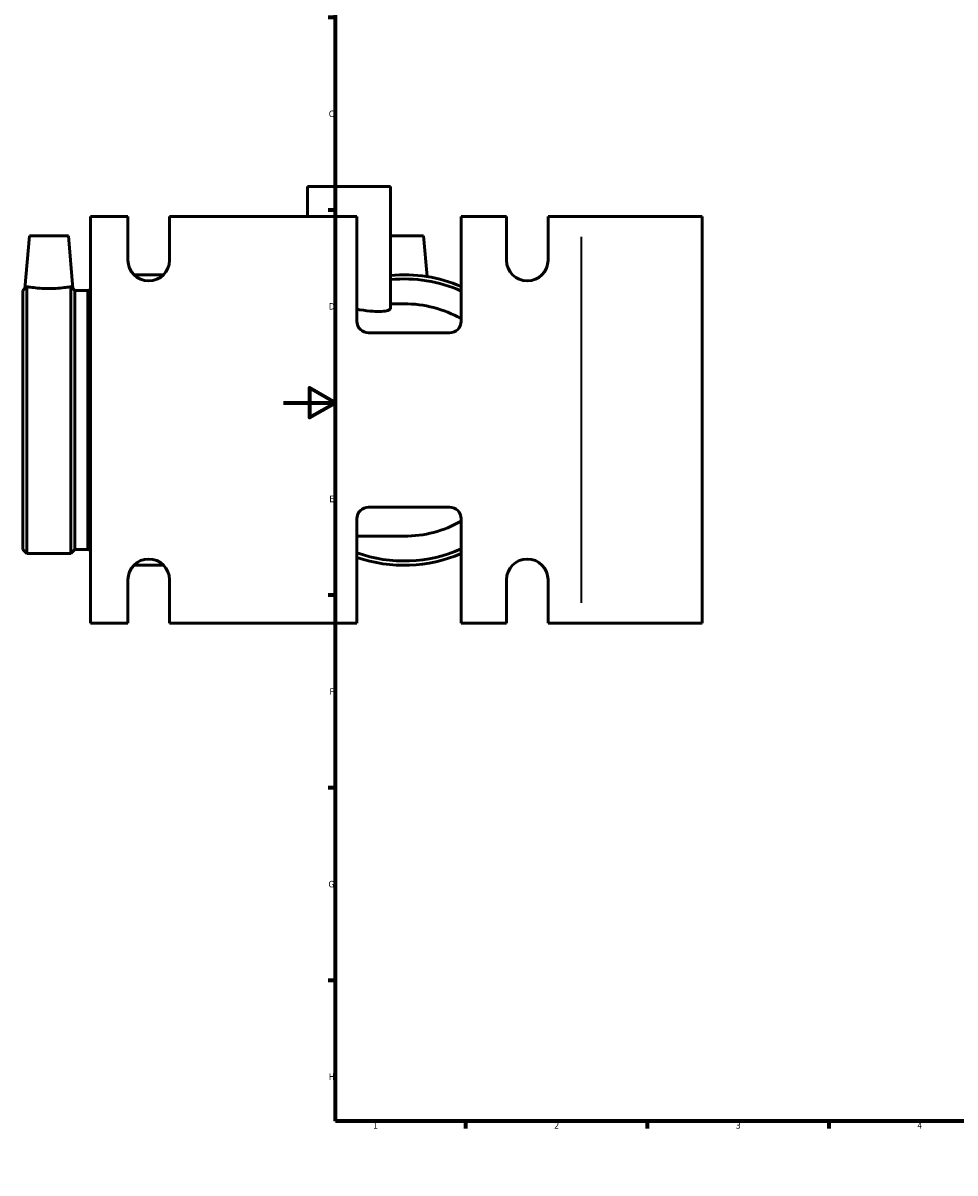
# Model space of a CAD drawing. Header units: millimetres. Extents: x -101 to 956, y -280 to 1167.
# Tile 1 of 8: x -101 to 259, y 0 to 443. Entities that reach past the tile are written whole.
import ezdxf

# ---------------------------------------------------------------- set-up
doc = ezdxf.new("R2010")
doc.units = ezdxf.units.MM
for name, color, linetype, lineweight in [('Border (ISO)', 7, 'Continuous', 70), ('Visible (ISO)', 7, 'Continuous', 50), ('Visible Narrow (ISO)', 7, 'Continuous', 35)]:
    doc.layers.add(name, color=color, linetype=linetype, lineweight=lineweight)
doc.styles.add('Note Text (ISO)', font='tahoma.ttf')

# ---------------------------------------------------------------- blocks, each defined once
blk = doc.blocks.new('Borders Default Border')
at = {"layer": 'Border (ISO)'}
for p, q in [((70.08, 574), (70.08, 576.9)), ((140.17, 574), (140.17, 576.9)), ((210.25, 574), (210.25, 576.9)), ((280.33, 574), (280.33, 576.9)), ((350.42, 574), (350.42, 576.9)), ((490.58, 574), (490.58, 576.9)), ((560.67, 574), (560.67, 576.9)), ((630.75, 574), (630.75, 576.9)), ((700.83, 574), (700.83, 576.9)), ((770.92, 574), (770.92, 576.9)), ((20, 519.75), (17.1, 519.75)), ((821, 519.75), (823.9, 519.75)), ((20, 445.5), (17.1, 445.5)), ((821, 445.5), (823.9, 445.5)), ((20, 371.25), (17.1, 371.25)), ((821, 371.25), (823.9, 371.25)), ((20, 222.75), (17.1, 222.75)), ((821, 222.75), (823.9, 222.75)), ((20, 148.5), (17.1, 148.5)), ((821, 148.5), (823.9, 148.5)), ((20, 74.25), (17.1, 74.25)), ((821, 74.25), (823.9, 74.25)), ((70.08, 20), (70.08, 17.1)), ((140.17, 20), (140.17, 17.1)), ((210.25, 20), (210.25, 17.1)), ((280.33, 20), (280.33, 17.1)), ((350.42, 20), (350.42, 17.1)), ((490.58, 20), (490.58, 17.1)), ((560.67, 20), (560.67, 17.1)), ((630.75, 20), (630.75, 17.1)), ((700.83, 20), (700.83, 17.1)), ((770.92, 20), (770.92, 17.1))]:
    blk.add_line(p, q, dxfattribs=at)
at = {"layer": 'Border (ISO)', "flags": 128}
for points in [[(420.5, 594), (420.5, 574), (414.73, 584), (426.27, 584), (420.5, 574)], [(20, 20), (20, 574), (821, 574), (821, 20), (20, 20)], [(0, 297), (20, 297), (10, 302.77), (10, 291.23), (20, 297)], [(841, 297), (821, 297), (831, 302.77), (831, 291.23), (821, 297)], [(420.5, 0), (420.5, 20), (414.73, 10), (426.27, 10), (420.5, 20)]]:
    blk.add_lwpolyline(points, dxfattribs=at)
at = {"layer": 'Border (ISO)', "color": 232, "true_color": 0xca0064, "char_height": 2.5, "attachment_point": 7, "style": 'Note Text (ISO)'}
for s, insert in [('1', (34.48, 574.4)), ('2', (104.37, 574.4)), ('3', (174.43, 574.35)), ('4', (244.42, 574.4)), ('5', (314.64, 574.35)), ('6', (384.66, 574.35)), ('7', (454.77, 574.4)), ('8', (524.81, 574.34)), ('9', (594.88, 574.35)), ('10', (664.29, 574.35)), ('11', (734.37, 574.4)), ('12', (804.46, 574.4)), ('A', (17.29, 555.62)), ('A', (821.59, 555.62)), ('B', (17.59, 481.37)), ('B', (821.89, 481.37)), ('C', (17.43, 407.08)), ('C', (821.73, 407.08)), ('D', (17.43, 332.88)), ('D', (821.73, 332.88)), ('E', (17.64, 258.63)), ('E', (821.94, 258.63)), ('F', (17.7, 184.38)), ('F', (822, 184.38)), ('G', (17.31, 110.08)), ('G', (821.61, 110.08)), ('H', (17.44, 35.88)), ('H', (821.74, 35.88)), ('1', (34.48, 17.1)), ('2', (104.37, 17.1)), ('3', (174.43, 17.05)), ('4', (244.42, 17.1)), ('5', (314.64, 17.05)), ('6', (384.66, 17.05)), ('7', (454.77, 17.1)), ('8', (524.81, 17.04)), ('9', (594.88, 17.05)), ('10', (664.29, 17.05)), ('11', (734.37, 17.1)), ('12', (804.46, 17.1))]:
    blk.add_mtext(s, dxfattribs=dict(at, insert=insert))

msp = doc.modelspace()

# ---------------------------------------------------------------- linework, layer by layer
at = {"layer": 'Visible (ISO)'}
for p, q in [((9.2531, 380.3274), (41.2531, 380.3274)), ((9.2531, 380.3274), (9.2531, 368.7274)), ((41.2531, 380.3274), (41.2531, 333.4695)), ((-74.4415, 368.7274), (-60.0415, 368.7274)), ((-74.4415, 368.7274), (-74.4415, 211.9274)), ((-60.0415, 351.9274), (-60.0415, 368.7274)), ((-44.0415, 368.7274), (-44.0415, 351.9274)), ((-44.0415, 368.7274), (28.2737, 368.7274)), ((28.2737, 328.4274), (28.2737, 368.7274)), ((68.469, 368.7274), (68.469, 328.4274)), ((68.469, 368.7274), (85.9585, 368.7274)), ((85.9585, 351.9274), (85.9585, 368.7274)), ((101.9585, 368.7274), (101.9585, 351.9274)), ((101.9585, 368.7274), (114.8085, 368.7274)), ((161.4585, 368.7274), (114.8085, 368.7274)), ((161.4585, 368.7274), (161.4585, 211.9274)), ((-98.0365, 361.3274), (-99.8122, 341.0311)), ((-98.0365, 361.3274), (-83.0365, 361.3274)), ((-83.0365, 361.3274), (-81.2608, 341.0311)), ((41.2531, 361.3274), (53.9585, 361.3274)), ((53.9585, 361.3274), (55.3328, 345.6198)), ((-57.7546, 346.3274), (-46.3283, 346.3274)), ((-98.9959, 238.8074), (-98.9959, 341.7175)), ((-82.0771, 238.8074), (-82.0771, 341.7175)), ((-100.5415, 340.3018), (-99.8122, 341.0311)), ((-100.5415, 240.353), (-100.5415, 340.3018)), ((-80.5315, 340.3018), (-81.2608, 341.0311)), ((-80.5315, 240.353), (-80.5315, 340.3018)), ((-80.5315, 340.3018), (-75.529, 340.3018)), ((-75.529, 340.3018), (-74.4415, 340.6976)), ((-75.529, 240.353), (-75.529, 340.3018)), ((46.4585, 335.1274), (41.2531, 335.1274)), ((63.969, 323.9274), (32.7737, 323.9274)), ((32.7737, 256.7274), (63.969, 256.7274)), ((28.2737, 211.9274), (28.2737, 252.2274)), ((68.469, 252.2274), (68.469, 211.9274)), ((28.2737, 245.5274), (46.4585, 245.5274)), ((-100.5415, 240.353), (-98.9959, 238.8074)), ((-80.5315, 240.353), (-82.0771, 238.8074)), ((-80.5315, 240.353), (-75.529, 240.353)), ((-75.529, 240.353), (-74.4415, 239.9572)), ((-98.9959, 238.8074), (-82.0771, 238.8074)), ((-57.7546, 234.3274), (-46.3283, 234.3274)), ((-60.0415, 211.9274), (-60.0415, 228.7274)), ((-44.0415, 228.7274), (-44.0415, 211.9274)), ((85.9585, 211.9274), (85.9585, 228.7274)), ((101.9585, 228.7274), (101.9585, 211.9274)), ((-60.0415, 211.9274), (-74.4415, 211.9274)), ((28.2737, 211.9274), (-44.0415, 211.9274)), ((85.9585, 211.9274), (68.469, 211.9274)), ((114.8085, 211.9274), (101.9585, 211.9274)), ((114.8085, 211.9274), (161.4585, 211.9274))]:
    msp.add_line(p, q, dxfattribs=at)
for centre, radius, start, end in [((-52.0415, 351.9274), 8, 180, 0), ((93.9585, 351.9274), 8, 180, 0), ((46.4585, 290.3274), 56, 66.85594, 95.333618), ((46.4585, 290.3274), 54.3598, 66.114908, 95.495037), ((46.4585, 290.3274), 44.8, 60.573581, 90), ((32.7737, 328.4274), 4.5, 180, 270), ((63.969, 328.4274), 4.5, 270, 0), ((32.7737, 252.2274), 4.5, 90, 180), ((63.969, 252.2274), 4.5, 0, 90), ((46.4585, 290.3274), 44.8, 270, 299.426419), ((46.4585, 290.3274), 54.3598, 250.456251, 293.885092), ((-52.0415, 228.7274), 8, 0, 180), ((46.4585, 290.3274), 56, 251.050875, 293.14406), ((93.9585, 228.7274), 8, 0, 180)]:
    msp.add_arc(centre, radius, start, end, dxfattribs=at)
for points, knots in [([(-98.9959, 341.7175), (-99.11, 341.6203), (-99.2144, 341.5319), (-99.6388, 341.174), (-99.8122, 341.0311), (-99.8122, 341.0311)], [1.54307237, 1.54307237, 1.54307237, 1.54307237, 1.623899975, 1.623899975, 1.913112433, 1.913112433, 1.913112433, 1.913112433]), ([(-82.0771, 341.7175), (-82.5428, 341.6396), (-83.227, 341.5319), (-84.827, 341.3244), (-85.8609, 341.211), (-88.1334, 341.0501), (-89.3723, 341.0051), (-91.7006, 341.0051), (-92.9395, 341.0501), (-95.212, 341.211), (-96.2459, 341.3244), (-97.8459, 341.5319), (-98.5301, 341.6396), (-98.9959, 341.7175)], [1.75611133, 1.75611133, 1.75611133, 1.75611133, 2.09288667, 2.09288667, 2.44214323, 2.44214323, 2.79139979, 2.79139979, 3.14065636, 3.14065636, 3.48991292, 3.48991292, 3.82668826, 3.82668826, 3.82668826, 3.82668826]), ([(-81.2608, 341.0311), (-81.2608, 341.0311), (-81.4341, 341.174), (-81.8585, 341.5319), (-81.9629, 341.6203), (-82.0771, 341.7175)], [1.913112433, 1.913112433, 1.913112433, 1.913112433, 2.202324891, 2.202324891, 2.283152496, 2.283152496, 2.283152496, 2.283152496]), ([(41.2531, 333.4695), (41.2531, 333.1395), (40.8979, 332.8265), (39.5979, 332.3941), (38.7566, 332.2561), (36.7447, 332.1509), (35.6311, 332.1685), (32.9063, 332.3499), (31.2684, 332.5395), (29.1238, 332.8471), (28.7001, 332.9106), (28.2738, 332.9764)], [-3.98721026, -3.98721026, -3.98721026, -3.98721026, -3.39408084, -3.39408084, -2.88824543, -2.88824543, -2.43334664, -2.43334664, -1.89110921, -1.89110921, -1.75905349, -1.75905349, -1.75905349, -1.75905349])]:
    msp.add_open_spline(points, degree=3, knots=knots, dxfattribs=at)
at = {"layer": 'Visible Narrow (ISO)'}
msp.add_line((114.8085, 360.8874), (114.8085, 219.7674), dxfattribs=at)

# ---------------------------------------------------------------- block references
msp.add_blockref('Borders Default Border', (0, 0))

doc.saveas('drawing.dxf')
